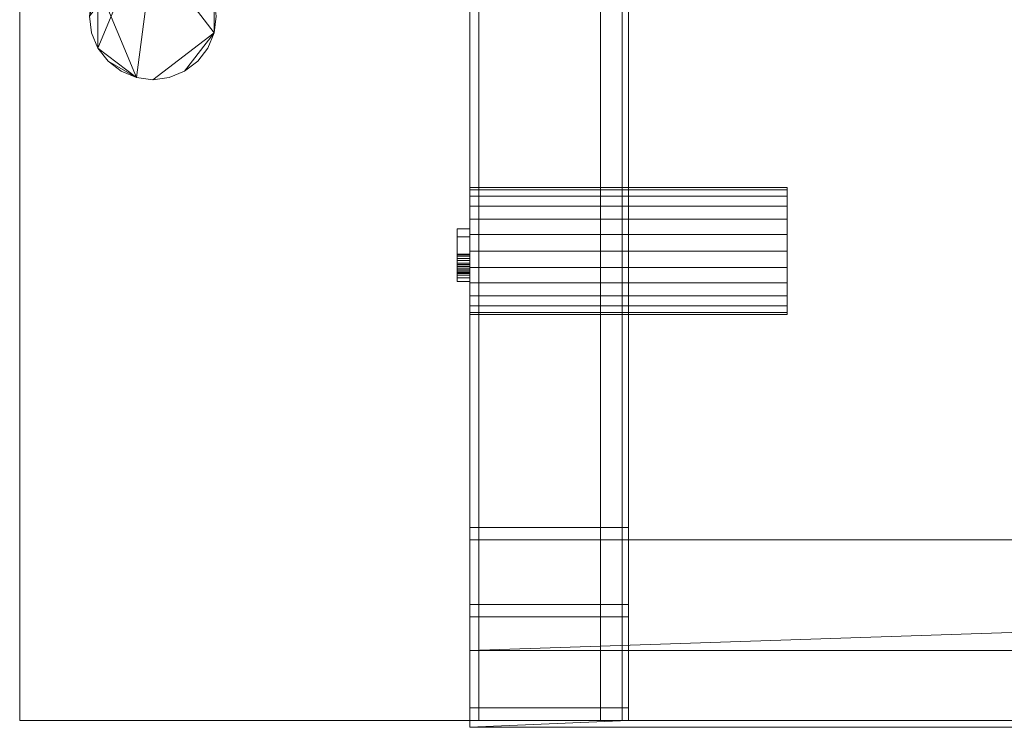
# Model space of a CAD drawing. Header units: millimetres. Extents: x -346 to 275, y -223 to 0.
# Tile 1 of 8: x -346 to -191, y -223 to -112. Entities that reach past the tile are written whole.
import ezdxf

# ---------------------------------------------------------------- set-up
doc = ezdxf.new("R2010")
doc.units = ezdxf.units.MM

# ---------------------------------------------------------------- blocks, each defined once
blk = doc.blocks.new('RSen_55_ME_FB_fan coils ducted - 2 pipes_jaga - babw0_05505522-bf-20 - concealed wall mounted - 2-pipe_jaga_briza 22_lxhxd 550x545x222 mm-282205-3D view')
at = {"lineweight": 18}
mesh = blk.add_polyface(dxfattribs=at)
corners = [(-275, 303, 148), (-275, 302.66, 145.41), (-275, 301.66, 143), (-275, 300.07, 140.93), (-275, 298, 139.34), (-275, 295.59, 138.34), (-275, 293, 138), (-275, 290.41, 138.34), (-275, 288, 139.34), (-275, 285.93, 140.93), (-275, 284.34, 143), (-275, 283.34, 145.41), (-275, 283, 148), (-275, 283.34, 150.59), (-275, 284.34, 153), (-275, 285.93, 155.07), (-275, 288, 156.66), (-275, 290.41, 157.66), (-275, 293, 158), (-275, 295.59, 157.66), (-275, 298, 156.66), (-275, 300.07, 155.07), (-275, 301.66, 153), (-275, 302.66, 150.59)]
mesh.append_faces([[corners[k] for k in face] for face in [(7, 0, 5, 6), (20, 23, 18, 19)]], dxfattribs={"vtx0": -1, "vtx1": -1})
mesh.append_faces([[corners[k] for k in face] for face in [(0, 13, 16, 23)]], dxfattribs={"vtx0": -1, "vtx1": -1, "vtx2": -1})
mesh.append_faces([[corners[k] for k in face] for face in [(1, 4, 5, 0)]], dxfattribs={"vtx0": -1, "vtx2": -1})
mesh.append_faces([[corners[k] for k in face] for face in [(7, 12, 13, 0)]], dxfattribs={"vtx0": -1, "vtx2": -1, "vtx3": -1})
mesh.append_faces([[corners[k] for k in face] for face in [(21, 22, 23, 20)]], dxfattribs={"vtx2": -1})
mesh.append_faces([[corners[k] for k in face] for face in [(10, 11, 12, 7), (16, 17, 18, 23)]], dxfattribs={"vtx2": -1, "vtx3": -1})
mesh.append_faces([[corners[k] for k in face] for face in [(7, 8, 9, 10), (1, 2, 3, 4), (13, 14, 15, 16)]], dxfattribs={"vtx3": -1})
mesh = blk.add_polyface(dxfattribs=at)
corners = [(-275, 283, 148), (-275, 283.34, 145.41), (-275, 284.34, 143), (-275, 285.93, 140.93), (-275, 288, 139.34), (-275, 290.41, 138.34), (-275, 293, 138), (-275, 295.59, 138.34), (-275, 298, 139.34), (-275, 300.07, 140.93), (-275, 301.66, 143), (-275, 302.66, 145.41), (-275, 303, 148), (-225, 303, 148), (-225, 302.66, 145.41), (-225, 301.66, 143), (-225, 300.07, 140.93), (-225, 298, 139.34), (-225, 295.59, 138.34), (-225, 293, 138), (-225, 290.41, 138.34), (-225, 288, 139.34), (-225, 285.93, 140.93), (-225, 284.34, 143), (-225, 283.34, 145.41), (-225, 283, 148)]
mesh.append_faces([[corners[k] for k in face] for face in [(13, 14, 11, 12), (0, 1, 24, 25)]], dxfattribs={"vtx1": -1})
mesh.append_faces([[corners[k] for k in face] for face in [(14, 15, 10, 11), (16, 17, 8, 9), (15, 16, 9, 10), (17, 18, 7, 8), (6, 7, 18, 19), (19, 20, 5, 6), (20, 21, 4, 5), (22, 23, 2, 3), (21, 22, 3, 4), (23, 24, 1, 2)]], dxfattribs={"vtx1": -1, "vtx3": -1})
mesh = blk.add_polyface(dxfattribs=at)
corners = [(-275, 303, 148), (-275, 302.66, 150.59), (-275, 301.66, 153), (-275, 300.07, 155.07), (-275, 298, 156.66), (-275, 295.59, 157.66), (-275, 293, 158), (-275, 290.41, 157.66), (-275, 288, 156.66), (-275, 285.93, 155.07), (-275, 284.34, 153), (-275, 283.34, 150.59), (-275, 283, 148), (-225, 283, 148), (-225, 283.34, 150.59), (-225, 284.34, 153), (-225, 285.93, 155.07), (-225, 288, 156.66), (-225, 290.41, 157.66), (-225, 293, 158), (-225, 295.59, 157.66), (-225, 298, 156.66), (-225, 300.07, 155.07), (-225, 301.66, 153), (-225, 302.66, 150.59), (-225, 303, 148)]
mesh.append_faces([[corners[k] for k in face] for face in [(13, 14, 11, 12), (0, 1, 24, 25)]], dxfattribs={"vtx1": -1})
mesh.append_faces([[corners[k] for k in face] for face in [(14, 15, 10, 11), (16, 17, 8, 9), (15, 16, 9, 10), (17, 18, 7, 8), (6, 7, 18, 19), (19, 20, 5, 6), (20, 21, 4, 5), (22, 23, 2, 3), (21, 22, 3, 4), (23, 24, 1, 2)]], dxfattribs={"vtx1": -1, "vtx3": -1})
mesh = blk.add_polyface(dxfattribs=at)
corners = [(-225, 303, 148), (-225, 302.66, 150.59), (-225, 301.66, 153), (-225, 300.07, 155.07), (-225, 298, 156.66), (-225, 295.59, 157.66), (-225, 293, 158), (-225, 290.41, 157.66), (-225, 288, 156.66), (-225, 285.93, 155.07), (-225, 284.34, 153), (-225, 283.34, 150.59), (-225, 283, 148), (-225, 283.34, 145.41), (-225, 284.34, 143), (-225, 285.93, 140.93), (-225, 288, 139.34), (-225, 290.41, 138.34), (-225, 293, 138), (-225, 295.59, 138.34), (-225, 298, 139.34), (-225, 300.07, 140.93), (-225, 301.66, 143), (-225, 302.66, 145.41)]
mesh.append_faces([[corners[k] for k in face] for face in [(0, 17, 19, 23)]], dxfattribs={"vtx0": -1, "vtx1": -1, "vtx2": -1})
mesh.append_faces([[corners[k] for k in face] for face in [(23, 19, 20)]], dxfattribs={"vtx0": -1, "vtx2": -1})
mesh.append_faces([[corners[k] for k in face] for face in [(4, 8, 9, 11), (0, 11, 12, 17)]], dxfattribs={"vtx0": -1, "vtx2": -1, "vtx3": -1})
mesh.append_faces([[corners[k] for k in face] for face in [(3, 4, 1, 2)]], dxfattribs={"vtx1": -1})
mesh.append_faces([[corners[k] for k in face] for face in [(0, 1, 4, 11)]], dxfattribs={"vtx1": -1, "vtx2": -1, "vtx3": -1})
mesh.append_faces([[corners[k] for k in face] for face in [(9, 10, 11), (4, 5, 6), (15, 16, 17, 14), (21, 22, 23, 20), (17, 18, 19)]], dxfattribs={"vtx2": -1})
mesh.append_faces([[corners[k] for k in face] for face in [(6, 7, 8, 4), (12, 13, 14, 17)]], dxfattribs={"vtx2": -1, "vtx3": -1})
mesh = blk.add_polyface(dxfattribs=at)
corners = [(-277, 288.4, 144.51), (-277, 288.4, 145.74), (-277, 292.71, 145.74), (-277, 292.43, 148.53), (-277, 291.79, 149.18), (-277, 290.44, 150.1), (-277, 288.4, 151.38), (-277, 288.4, 152.81), (-277, 291.07, 151.17), (-277, 292.34, 150.17), (-277, 292.86, 149.48), (-277, 293.78, 151.54), (-277, 295.55, 152.2), (-277, 297.04, 151.8), (-277, 297.98, 150.72), (-277, 298.25, 148.75), (-277, 298.25, 144.51), (-277, 293.94, 145.74), (-277, 297.02, 145.74), (-277, 297.02, 148.81), (-277, 296.59, 150.45), (-277, 295.51, 150.97), (-277, 294.67, 150.7), (-277, 294.11, 149.9), (-277, 293.94, 148.5)]
mesh.append_faces([[corners[k] for k in face] for face in [(17, 2, 24)]], dxfattribs={"vtx0": -1, "vtx1": -1})
mesh.append_faces([[corners[k] for k in face] for face in [(10, 3, 4, 9), (9, 4, 5)]], dxfattribs={"vtx0": -1, "vtx2": -1})
mesh.append_faces([[corners[k] for k in face] for face in [(24, 2, 3, 10)]], dxfattribs={"vtx0": -1, "vtx2": -1, "vtx3": -1})
mesh.append_faces([[corners[k] for k in face] for face in [(7, 8, 6)]], dxfattribs={"vtx1": -1})
mesh.append_faces([[corners[k] for k in face] for face in [(17, 18, 16, 0), (15, 16, 18, 19), (14, 15, 19, 20), (23, 24, 10, 11), (8, 9, 5, 6), (22, 23, 11, 12), (12, 13, 21, 22), (13, 14, 20, 21)]], dxfattribs={"vtx1": -1, "vtx3": -1})
mesh.append_faces([[corners[k] for k in face] for face in [(0, 1, 2, 17)]], dxfattribs={"vtx2": -1, "vtx3": -1})
mesh = blk.add_polyface(dxfattribs=at)
corners = [(-277, 297.98, 150.72), (-275, 297.98, 150.72), (-275, 298.25, 148.75), (-277, 298.25, 148.75)]
mesh.append_faces([[corners[k] for k in face] for face in [(0, 1, 2, 3)]])
mesh = blk.add_polyface(dxfattribs=at)
corners = [(-277, 298.25, 148.75), (-275, 298.25, 148.75), (-275, 298.25, 144.51), (-277, 298.25, 144.51)]
mesh.append_faces([[corners[k] for k in face] for face in [(0, 1, 2, 3)]])
mesh = blk.add_polyface(dxfattribs=at)
corners = [(-277, 298.25, 144.51), (-275, 298.25, 144.51), (-275, 288.4, 144.51), (-277, 288.4, 144.51)]
mesh.append_faces([[corners[k] for k in face] for face in [(0, 1, 2, 3)]])
mesh = blk.add_polyface(dxfattribs=at)
corners = [(-275, 288.4, 144.51), (-275, 298.25, 144.51), (-275, 298.25, 148.75), (-275, 297.98, 150.72), (-275, 297.04, 151.8), (-275, 295.55, 152.2), (-275, 293.78, 151.54), (-275, 292.86, 149.48), (-275, 292.34, 150.17), (-275, 291.07, 151.17), (-275, 288.4, 152.81), (-275, 288.4, 151.38), (-275, 290.44, 150.1), (-275, 291.79, 149.18), (-275, 292.43, 148.53), (-275, 292.71, 145.74), (-275, 288.4, 145.74), (-275, 293.94, 145.74), (-275, 293.94, 148.5), (-275, 294.11, 149.9), (-275, 294.67, 150.7), (-275, 295.51, 150.97), (-275, 296.59, 150.45), (-275, 297.02, 148.81), (-275, 297.02, 145.74)]
mesh.append_faces([[corners[k] for k in face] for face in [(12, 8, 9, 11), (8, 12, 13, 7), (6, 19, 20, 5), (21, 4, 5, 20), (4, 21, 22, 3), (3, 22, 23, 2), (19, 6, 7, 18), (18, 14, 15, 17), (2, 23, 24, 1), (1, 24, 17, 0)]], dxfattribs={"vtx0": -1, "vtx2": -1})
mesh.append_faces([[corners[k] for k in face] for face in [(7, 13, 14, 18)]], dxfattribs={"vtx0": -1, "vtx2": -1, "vtx3": -1})
mesh.append_faces([[corners[k] for k in face] for face in [(9, 10, 11)]], dxfattribs={"vtx2": -1})
mesh.append_faces([[corners[k] for k in face] for face in [(15, 16, 0, 17)]], dxfattribs={"vtx2": -1, "vtx3": -1})
mesh = blk.add_polyface(dxfattribs=at)
corners = [(-277, 297.04, 151.8), (-275, 297.04, 151.8), (-275, 297.98, 150.72), (-277, 297.98, 150.72)]
mesh.append_faces([[corners[k] for k in face] for face in [(0, 1, 2, 3)]])
mesh = blk.add_polyface(dxfattribs=at)
corners = [(-277, 295.55, 152.2), (-275, 295.55, 152.2), (-275, 297.04, 151.8), (-277, 297.04, 151.8)]
mesh.append_faces([[corners[k] for k in face] for face in [(0, 1, 2, 3)]])
mesh = blk.add_polyface(dxfattribs=at)
corners = [(-277, 293.94, 145.74), (-275, 293.94, 145.74), (-275, 297.02, 145.74), (-277, 297.02, 145.74)]
mesh.append_faces([[corners[k] for k in face] for face in [(0, 1, 2, 3)]])
mesh = blk.add_polyface(dxfattribs=at)
corners = [(-277, 297.02, 145.74), (-275, 297.02, 145.74), (-275, 297.02, 148.81), (-277, 297.02, 148.81)]
mesh.append_faces([[corners[k] for k in face] for face in [(0, 1, 2, 3)]])
mesh = blk.add_polyface(dxfattribs=at)
corners = [(-277, 297.02, 148.81), (-275, 297.02, 148.81), (-275, 296.59, 150.45), (-277, 296.59, 150.45)]
mesh.append_faces([[corners[k] for k in face] for face in [(0, 1, 2, 3)]])
mesh = blk.add_polyface(dxfattribs=at)
corners = [(-277, 296.59, 150.45), (-275, 296.59, 150.45), (-275, 295.51, 150.97), (-277, 295.51, 150.97)]
mesh.append_faces([[corners[k] for k in face] for face in [(0, 1, 2, 3)]])
mesh = blk.add_polyface(dxfattribs=at)
corners = [(-277, 293.78, 151.54), (-275, 293.78, 151.54), (-275, 295.55, 152.2), (-277, 295.55, 152.2)]
mesh.append_faces([[corners[k] for k in face] for face in [(0, 1, 2, 3)]])
mesh = blk.add_polyface(dxfattribs=at)
corners = [(-277, 295.51, 150.97), (-275, 295.51, 150.97), (-275, 294.67, 150.7), (-277, 294.67, 150.7)]
mesh.append_faces([[corners[k] for k in face] for face in [(0, 1, 2, 3)]])
mesh = blk.add_polyface(dxfattribs=at)
corners = [(-277, 294.67, 150.7), (-275, 294.67, 150.7), (-275, 294.11, 149.9), (-277, 294.11, 149.9)]
mesh.append_faces([[corners[k] for k in face] for face in [(0, 1, 2, 3)]])
mesh = blk.add_polyface(dxfattribs=at)
corners = [(-277, 294.11, 149.9), (-275, 294.11, 149.9), (-275, 293.94, 148.5), (-277, 293.94, 148.5)]
mesh.append_faces([[corners[k] for k in face] for face in [(0, 1, 2, 3)]])
mesh = blk.add_polyface(dxfattribs=at)
corners = [(-277, 293.94, 148.5), (-275, 293.94, 148.5), (-275, 293.94, 145.74), (-277, 293.94, 145.74)]
mesh.append_faces([[corners[k] for k in face] for face in [(0, 1, 2, 3)]])
mesh = blk.add_polyface(dxfattribs=at)
corners = [(-277, 292.86, 149.48), (-275, 292.86, 149.48), (-275, 293.78, 151.54), (-277, 293.78, 151.54)]
mesh.append_faces([[corners[k] for k in face] for face in [(0, 1, 2, 3)]])
mesh = blk.add_polyface(dxfattribs=at)
corners = [(-277, 292.34, 150.17), (-275, 292.34, 150.17), (-275, 292.86, 149.48), (-277, 292.86, 149.48)]
mesh.append_faces([[corners[k] for k in face] for face in [(0, 1, 2, 3)]])
mesh = blk.add_polyface(dxfattribs=at)
corners = [(-277, 288.4, 145.74), (-275, 288.4, 145.74), (-275, 292.71, 145.74), (-277, 292.71, 145.74)]
mesh.append_faces([[corners[k] for k in face] for face in [(0, 1, 2, 3)]])
mesh = blk.add_polyface(dxfattribs=at)
corners = [(-277, 292.71, 145.74), (-275, 292.71, 145.74), (-275, 292.43, 148.53), (-277, 292.43, 148.53)]
mesh.append_faces([[corners[k] for k in face] for face in [(0, 1, 2, 3)]])
mesh = blk.add_polyface(dxfattribs=at)
corners = [(-277, 292.43, 148.53), (-275, 292.43, 148.53), (-275, 291.79, 149.18), (-277, 291.79, 149.18)]
mesh.append_faces([[corners[k] for k in face] for face in [(0, 1, 2, 3)]])
mesh = blk.add_polyface(dxfattribs=at)
corners = [(-277, 291.07, 151.17), (-275, 291.07, 151.17), (-275, 292.34, 150.17), (-277, 292.34, 150.17)]
mesh.append_faces([[corners[k] for k in face] for face in [(0, 1, 2, 3)]])
mesh = blk.add_polyface(dxfattribs=at)
corners = [(-277, 291.79, 149.18), (-275, 291.79, 149.18), (-275, 290.44, 150.1), (-277, 290.44, 150.1)]
mesh.append_faces([[corners[k] for k in face] for face in [(0, 1, 2, 3)]])
mesh = blk.add_polyface(dxfattribs=at)
corners = [(-277, 288.4, 152.81), (-275, 288.4, 152.81), (-275, 291.07, 151.17), (-277, 291.07, 151.17)]
mesh.append_faces([[corners[k] for k in face] for face in [(0, 1, 2, 3)]])
mesh = blk.add_polyface(dxfattribs=at)
corners = [(-277, 290.44, 150.1), (-275, 290.44, 150.1), (-275, 288.4, 151.38), (-277, 288.4, 151.38)]
mesh.append_faces([[corners[k] for k in face] for face in [(0, 1, 2, 3)]])
mesh = blk.add_polyface(dxfattribs=at)
corners = [(-277, 288.4, 144.51), (-275, 288.4, 144.51), (-275, 288.4, 145.74), (-277, 288.4, 145.74)]
mesh.append_faces([[corners[k] for k in face] for face in [(0, 1, 2, 3)]])
mesh = blk.add_polyface(dxfattribs=at)
corners = [(-277, 288.4, 151.38), (-275, 288.4, 151.38), (-275, 288.4, 152.81), (-277, 288.4, 152.81)]
mesh.append_faces([[corners[k] for k in face] for face in [(0, 1, 2, 3)]])
mesh = blk.add_polyface(dxfattribs=at)
corners = [(-325, 107, 101), (-327.59, 107, 101.34), (-330, 107, 102.34), (-332.07, 107, 103.93), (-333.66, 107, 106), (-334.66, 107, 108.41), (-335, 107, 111), (-334.66, 107, 113.59), (-333.66, 107, 116), (-332.07, 107, 118.07), (-330, 107, 119.66), (-327.59, 107, 120.66), (-325, 107, 121), (-322.41, 107, 120.66), (-320, 107, 119.66), (-317.93, 107, 118.07), (-316.34, 107, 116), (-315.34, 107, 113.59), (-315, 107, 111), (-315.34, 107, 108.41), (-316.34, 107, 106), (-317.93, 107, 103.93), (-320, 107, 102.34), (-322.41, 107, 101.34)]
mesh.append_faces([[corners[k] for k in face] for face in [(0, 17, 19, 23)]], dxfattribs={"vtx0": -1, "vtx1": -1, "vtx2": -1})
mesh.append_faces([[corners[k] for k in face] for face in [(23, 19, 20)]], dxfattribs={"vtx0": -1, "vtx2": -1})
mesh.append_faces([[corners[k] for k in face] for face in [(4, 8, 9, 11), (0, 11, 12, 17)]], dxfattribs={"vtx0": -1, "vtx2": -1, "vtx3": -1})
mesh.append_faces([[corners[k] for k in face] for face in [(3, 4, 1, 2)]], dxfattribs={"vtx1": -1})
mesh.append_faces([[corners[k] for k in face] for face in [(0, 1, 4, 11)]], dxfattribs={"vtx1": -1, "vtx2": -1, "vtx3": -1})
mesh.append_faces([[corners[k] for k in face] for face in [(9, 10, 11), (4, 5, 6), (15, 16, 17, 14), (21, 22, 23, 20), (17, 18, 19)]], dxfattribs={"vtx2": -1})
mesh.append_faces([[corners[k] for k in face] for face in [(6, 7, 8, 4), (12, 13, 14, 17)]], dxfattribs={"vtx2": -1, "vtx3": -1})
mesh = blk.add_polyface(dxfattribs=at)
corners = [(-325, 75, 101), (-327.59, 75, 101.34), (-330, 75, 102.34), (-332.07, 75, 103.93), (-333.66, 75, 106), (-334.66, 75, 108.41), (-335, 75, 111), (-334.66, 75, 113.59), (-333.66, 75, 116), (-332.07, 75, 118.07), (-330, 75, 119.66), (-327.59, 75, 120.66), (-325, 75, 121), (-325, 107, 121), (-327.59, 107, 120.66), (-330, 107, 119.66), (-332.07, 107, 118.07), (-333.66, 107, 116), (-334.66, 107, 113.59), (-335, 107, 111), (-334.66, 107, 108.41), (-333.66, 107, 106), (-332.07, 107, 103.93), (-330, 107, 102.34), (-327.59, 107, 101.34), (-325, 107, 101)]
mesh.append_faces([[corners[k] for k in face] for face in [(13, 14, 11, 12), (0, 1, 24, 25)]], dxfattribs={"vtx1": -1})
mesh.append_faces([[corners[k] for k in face] for face in [(14, 15, 10, 11), (16, 17, 8, 9), (15, 16, 9, 10), (17, 18, 7, 8), (6, 7, 18, 19), (19, 20, 5, 6), (20, 21, 4, 5), (22, 23, 2, 3), (21, 22, 3, 4), (23, 24, 1, 2)]], dxfattribs={"vtx1": -1, "vtx3": -1})
mesh = blk.add_polyface(dxfattribs=at)
corners = [(-325, 75, 121), (-322.41, 75, 120.66), (-320, 75, 119.66), (-317.93, 75, 118.07), (-316.34, 75, 116), (-315.34, 75, 113.59), (-315, 75, 111), (-315.34, 75, 108.41), (-316.34, 75, 106), (-317.93, 75, 103.93), (-320, 75, 102.34), (-322.41, 75, 101.34), (-325, 75, 101), (-325, 107, 101), (-322.41, 107, 101.34), (-320, 107, 102.34), (-317.93, 107, 103.93), (-316.34, 107, 106), (-315.34, 107, 108.41), (-315, 107, 111), (-315.34, 107, 113.59), (-316.34, 107, 116), (-317.93, 107, 118.07), (-320, 107, 119.66), (-322.41, 107, 120.66), (-325, 107, 121)]
mesh.append_faces([[corners[k] for k in face] for face in [(13, 14, 11, 12), (0, 1, 24, 25)]], dxfattribs={"vtx1": -1})
mesh.append_faces([[corners[k] for k in face] for face in [(14, 15, 10, 11), (16, 17, 8, 9), (15, 16, 9, 10), (17, 18, 7, 8), (6, 7, 18, 19), (19, 20, 5, 6), (20, 21, 4, 5), (22, 23, 2, 3), (21, 22, 3, 4), (23, 24, 1, 2)]], dxfattribs={"vtx1": -1, "vtx3": -1})
mesh = blk.add_polyface(dxfattribs=at)
corners = [(-325, 75, 101), (-322.41, 75, 101.34), (-320, 75, 102.34), (-317.93, 75, 103.93), (-316.34, 75, 106), (-315.34, 75, 108.41), (-315, 75, 111), (-315.34, 75, 113.59), (-316.34, 75, 116), (-317.93, 75, 118.07), (-320, 75, 119.66), (-322.41, 75, 120.66), (-325, 75, 121), (-327.59, 75, 120.66), (-330, 75, 119.66), (-332.07, 75, 118.07), (-333.66, 75, 116), (-334.66, 75, 113.59), (-335, 75, 111), (-334.66, 75, 108.41), (-333.66, 75, 106), (-332.07, 75, 103.93), (-330, 75, 102.34), (-327.59, 75, 101.34)]
mesh.append_faces([[corners[k] for k in face] for face in [(7, 0, 5, 6), (20, 23, 18, 19)]], dxfattribs={"vtx0": -1, "vtx1": -1})
mesh.append_faces([[corners[k] for k in face] for face in [(0, 13, 16, 23)]], dxfattribs={"vtx0": -1, "vtx1": -1, "vtx2": -1})
mesh.append_faces([[corners[k] for k in face] for face in [(1, 4, 5, 0)]], dxfattribs={"vtx0": -1, "vtx2": -1})
mesh.append_faces([[corners[k] for k in face] for face in [(7, 12, 13, 0)]], dxfattribs={"vtx0": -1, "vtx2": -1, "vtx3": -1})
mesh.append_faces([[corners[k] for k in face] for face in [(21, 22, 23, 20)]], dxfattribs={"vtx2": -1})
mesh.append_faces([[corners[k] for k in face] for face in [(10, 11, 12, 7), (16, 17, 18, 23)]], dxfattribs={"vtx2": -1, "vtx3": -1})
mesh.append_faces([[corners[k] for k in face] for face in [(7, 8, 9, 10), (1, 2, 3, 4), (13, 14, 15, 16)]], dxfattribs={"vtx3": -1})
blk = doc.blocks.new('RSen_56_ME_FB_SOg - briza 22 - concealed wall mounted - SH_jaga - standard-286736-3D view')
at = {"lineweight": 18}
mesh = blk.add_polyface(dxfattribs=at)
corners = [(-346, -111, 107), (-346, 111, 107), (-251, 111, 107), (-251, -111, 107)]
mesh.append_faces([[corners[k] for k in face] for face in [(0, 1, 2, 3)]])
mesh = blk.add_polyface(dxfattribs=at)
corners = [(-273.62, -111, 132), (-273.62, 111, 132), (-346, 111, 132), (-346, -111, 132)]
mesh.append_faces([[corners[k] for k in face] for face in [(0, 1, 2, 3)]])
mesh = blk.add_polyface(dxfattribs=at)
corners = [(-346, -111, 132), (-346, 111, 132), (-346, 111, 107), (-346, -111, 107)]
mesh.append_faces([[corners[k] for k in face] for face in [(0, 1, 2, 3)]])
mesh = blk.add_polyface(dxfattribs=at)
corners = [(-275, -111, 244.78), (-275, -94.63, 244.78), (-275, -82.51, 545), (-275, 111, 545), (-275, 111, 266.97), (-275, 94.13, 263.08), (-275, 111, 190), (-275, 111), (-275, -111), (-275, -109, 242.78), (-275, -109, 2), (-275, 109, 2), (-275, 109, 189.77), (-275, 91.73, 264.58), (-275, 109, 268.56), (-275, 109, 543), (-275, -80.59, 543), (-275, -92.71, 242.78)]
mesh.append_faces([[corners[k] for k in face] for face in [(10, 8, 0, 9), (9, 0, 1, 17), (8, 10, 11, 7), (4, 14, 15, 3), (5, 13, 14, 4)]], dxfattribs={"vtx0": -1, "vtx2": -1})
mesh.append_faces([[corners[k] for k in face] for face in [(1, 2, 16, 17), (15, 16, 2, 3), (5, 6, 12, 13), (6, 7, 11, 12)]], dxfattribs={"vtx1": -1, "vtx3": -1})
mesh = blk.add_polyface(dxfattribs=at)
corners = [(-275, -82.51, 545), (-250, -82.51, 545), (-250, 111, 545), (-275, 111, 545)]
mesh.append_faces([[corners[k] for k in face] for face in [(0, 1, 2, 3)]])
mesh = blk.add_polyface(dxfattribs=at)
corners = [(-275, 111), (-250, 111), (-250, -111), (-275, -111)]
mesh.append_faces([[corners[k] for k in face] for face in [(0, 1, 2, 3)]])
mesh = blk.add_polyface(dxfattribs=at)
corners = [(-254.4, -111, 154.9), (-254.4, 111, 154.9), (-273.62, 111, 132), (-273.62, -111, 132)]
mesh.append_faces([[corners[k] for k in face] for face in [(0, 1, 2, 3)]])
mesh = blk.add_polyface(dxfattribs=at)
corners = [(-251, -111, 154.9), (-251, 111, 154.9), (-254.4, 111, 154.9), (-254.4, -111, 154.9)]
mesh.append_faces([[corners[k] for k in face] for face in [(0, 1, 2, 3)]])
mesh = blk.add_polyface(dxfattribs=at)
corners = [(-251, -111, 107), (-251, 111, 107), (-251, 111, 154.9), (-251, -111, 154.9)]
mesh.append_faces([[corners[k] for k in face] for face in [(0, 1, 2, 3)]])
mesh = blk.add_polyface(dxfattribs=at)
corners = [(-251, -111, 244.78), (-251, -94.63, 244.78), (-251, -82.51, 545), (-251, 111, 545), (-251, 111, 266.97), (-251, 94.13, 263.08), (-251, 111, 190), (-251, 111), (-251, -111)]
mesh.append_faces([[corners[k] for k in face] for face in [(8, 1, 6, 7)]], dxfattribs={"vtx0": -1, "vtx1": -1})
mesh.append_faces([[corners[k] for k in face] for face in [(1, 2, 5, 6)]], dxfattribs={"vtx1": -1, "vtx3": -1})
mesh.append_faces([[corners[k] for k in face] for face in [(8, 0, 1), (3, 4, 5, 2)]], dxfattribs={"vtx2": -1})
mesh = blk.add_polyface(dxfattribs=at)
corners = [(-250, 111, 545), (-251, 111, 545), (-251, -82.51, 545), (-250, -82.51, 545)]
mesh.append_faces([[corners[k] for k in face] for face in [(0, 1, 2, 3)]])
mesh = blk.add_polyface(dxfattribs=at)
corners = [(-250, -111), (-251, -111), (-251, 111), (-250, 111)]
mesh.append_faces([[corners[k] for k in face] for face in [(0, 1, 2, 3)]])
mesh = blk.add_polyface(dxfattribs=at)
corners = [(-250, -82.51, 545), (-250, 51.48, 545), (-250, 51.48, 530.43), (-250, 111, 493.95), (-250, 111, 266.97), (-250, 94.13, 263.08), (-250, 111, 190), (-250, 111), (-250, -111), (-250, -111, 244.78), (-250, -94.63, 244.78)]
mesh.append_faces([[corners[k] for k in face] for face in [(2, 10, 0, 1), (5, 3, 4)]], dxfattribs={"vtx0": -1})
mesh.append_faces([[corners[k] for k in face] for face in [(5, 10, 2, 3)]], dxfattribs={"vtx0": -1, "vtx1": -1, "vtx3": -1})
mesh.append_faces([[corners[k] for k in face] for face in [(10, 5, 6)]], dxfattribs={"vtx0": -1, "vtx2": -1})
mesh.append_faces([[corners[k] for k in face] for face in [(6, 7, 8)]], dxfattribs={"vtx2": -1})
mesh.append_faces([[corners[k] for k in face] for face in [(8, 9, 10, 6)]], dxfattribs={"vtx2": -1, "vtx3": -1})
mesh = blk.add_polyface(dxfattribs=at)
corners = [(-250, 111), (250, 111), (250, -111), (-250, -111)]
mesh.append_faces([[corners[k] for k in face] for face in [(0, 1, 2, 3)]])
mesh = blk.add_polyface(dxfattribs=at)
corners = [(-250, -111, 244.78), (-250, -111), (-250, 111), (-250, 111, 190), (-250, 94.13, 263.08), (-250, 111, 266.97), (-250, 111, 545), (-250, -82.51, 545), (-250, -94.63, 244.78), (-250, -109, 242.78), (-250, -92.71, 242.78), (-250, -80.59, 543), (-250, 109, 543), (-250, 109, 268.56), (-250, 91.73, 264.58), (-250, 109, 189.77), (-250, 109, 2), (-250, -109, 2)]
mesh.append_faces([[corners[k] for k in face] for face in [(12, 6, 7, 11), (16, 2, 3, 15), (15, 3, 4, 14), (2, 16, 17, 1), (8, 10, 11, 7)]], dxfattribs={"vtx0": -1, "vtx2": -1})
mesh.append_faces([[corners[k] for k in face] for face in [(5, 6, 12, 13), (13, 14, 4, 5), (9, 10, 8, 0), (0, 1, 17, 9)]], dxfattribs={"vtx1": -1, "vtx3": -1})
mesh = blk.add_polyface(dxfattribs=at)
corners = [(-250, -111, 244.78), (-250, -111), (-250, 111), (-250, 111, 190), (-250, 94.13, 263.08), (-250, 111, 266.97), (-250, 111, 545), (-250, -82.51, 545), (-250, -94.63, 244.78)]
mesh.append_faces([[corners[k] for k in face] for face in [(3, 1, 2)]], dxfattribs={"vtx0": -1})
mesh.append_faces([[corners[k] for k in face] for face in [(8, 3, 4)]], dxfattribs={"vtx0": -1, "vtx2": -1})
mesh.append_faces([[corners[k] for k in face] for face in [(4, 6, 7, 8)]], dxfattribs={"vtx0": -1, "vtx3": -1})
mesh.append_faces([[corners[k] for k in face] for face in [(5, 6, 4)]], dxfattribs={"vtx1": -1})
mesh.append_faces([[corners[k] for k in face] for face in [(8, 0, 1, 3)]], dxfattribs={"vtx2": -1, "vtx3": -1})
mesh = blk.add_polyface(dxfattribs=at)
corners = [(-275, -109, 2), (-250, -109, 2), (-250, 109, 2), (-275, 109, 2)]
mesh.append_faces([[corners[k] for k in face] for face in [(0, 1, 2, 3)]])
mesh = blk.add_polyface(dxfattribs=at)
corners = [(-275, 109, 543), (-250, 109, 543), (-250, -80.59, 543), (-275, -80.59, 543)]
mesh.append_faces([[corners[k] for k in face] for face in [(0, 1, 2, 3)]])
mesh = blk.add_polyface(dxfattribs=at)
corners = [(-250, 51.48, 545), (-250, -82.51, 545), (-275, -82.51, 545), (-275, -99.94, 545), (275, -99.94, 545), (275, -82.51, 545), (250, -82.51, 545), (250, 51.48, 545)]
mesh.append_faces([[corners[k] for k in face] for face in [(7, 0, 1, 6), (4, 5, 6, 3)]], dxfattribs={"vtx2": -1})
mesh.append_faces([[corners[k] for k in face] for face in [(1, 2, 3, 6)]], dxfattribs={"vtx2": -1, "vtx3": -1})
mesh = blk.add_polyface(dxfattribs=at)
corners = [(-275, -80.59, 543), (-250, -80.59, 543), (-250, -92.71, 242.78), (-275, -92.71, 242.78)]
mesh.append_faces([[corners[k] for k in face] for face in [(0, 1, 2, 3)]])
mesh = blk.add_polyface(dxfattribs=at)
corners = [(-275, -112.07, 244.78), (-275, -99.94, 545), (-275, -82.51, 545), (-275, -94.63, 244.78)]
mesh.append_faces([[corners[k] for k in face] for face in [(0, 1, 2, 3)]])
mesh = blk.add_polyface(dxfattribs=at)
corners = [(-275, -94.63, 244.78), (-275, -82.51, 545), (-250, -82.51, 545), (-250, -94.63, 244.78), (275, -82.51, 545), (275, -94.63, 244.78), (250, -94.63, 244.78), (250, -82.51, 545)]
mesh.append_faces([[corners[k] for k in face] for face in [(0, 1, 2, 3), (5, 6, 7, 4)]])
mesh = blk.add_polyface(dxfattribs=at)
corners = [(-275, -94.63, 244.78), (-250, -94.63, 244.78), (-250, -82.51, 545), (-275, -82.51, 545)]
mesh.append_faces([[corners[k] for k in face] for face in [(0, 1, 2, 3)]])
mesh = blk.add_polyface(dxfattribs=at)
corners = [(-250, -82.51, 545), (-251, -82.51, 545), (-251, -94.63, 244.78), (-250, -94.63, 244.78)]
mesh.append_faces([[corners[k] for k in face] for face in [(0, 1, 2, 3)]])
mesh = blk.add_polyface(dxfattribs=at)
corners = [(-275, -92.71, 242.78), (-250, -92.71, 242.78), (-250, -109, 242.78), (-275, -109, 242.78)]
mesh.append_faces([[corners[k] for k in face] for face in [(0, 1, 2, 3)]])
mesh = blk.add_polyface(dxfattribs=at)
corners = [(-275, -112.07, 244.78), (-275, -94.63, 244.78), (-250, -94.63, 244.78), (-250, -111, 244.78), (250, -111, 244.78), (250, -94.63, 244.78), (275, -94.63, 244.78), (275, -112.07, 244.78)]
mesh.append_faces([[corners[k] for k in face] for face in [(0, 3, 4, 7)]], dxfattribs={"vtx0": -1, "vtx2": -1})
mesh.append_faces([[corners[k] for k in face] for face in [(1, 2, 3, 0)]], dxfattribs={"vtx2": -1})
mesh.append_faces([[corners[k] for k in face] for face in [(4, 5, 6, 7)]], dxfattribs={"vtx3": -1})
mesh = blk.add_polyface(dxfattribs=at)
corners = [(-275, -111, 244.78), (-250, -111, 244.78), (-250, -94.63, 244.78), (-275, -94.63, 244.78)]
mesh.append_faces([[corners[k] for k in face] for face in [(0, 1, 2, 3)]])
mesh = blk.add_polyface(dxfattribs=at)
corners = [(-250, -94.63, 244.78), (-251, -94.63, 244.78), (-251, -111, 244.78), (-250, -111, 244.78)]
mesh.append_faces([[corners[k] for k in face] for face in [(0, 1, 2, 3)]])
mesh = blk.add_polyface(dxfattribs=at)
corners = [(-275, -112.07, 244.78), (275, -112.07, 244.78), (275, -99.94, 545), (-275, -99.94, 545)]
mesh.append_faces([[corners[k] for k in face] for face in [(0, 1, 2, 3)]])
mesh = blk.add_polyface(dxfattribs=at)
corners = [(-275, -109, 242.78), (-250, -109, 242.78), (-250, -109, 2), (-275, -109, 2)]
mesh.append_faces([[corners[k] for k in face] for face in [(0, 1, 2, 3)]])
mesh = blk.add_polyface(dxfattribs=at)
corners = [(-346, -111, 107), (-251, -111, 107), (-251, -111, 154.9), (-254.4, -111, 154.9), (-273.62, -111, 132), (-346, -111, 132)]
mesh.append_faces([[corners[k] for k in face] for face in [(2, 3, 4, 1)]], dxfattribs={"vtx2": -1})
mesh.append_faces([[corners[k] for k in face] for face in [(4, 5, 0, 1)]], dxfattribs={"vtx3": -1})
mesh = blk.add_polyface(dxfattribs=at)
corners = [(-275, -111), (-250, -111), (-250, -111, 244.78), (-275, -111, 244.78)]
mesh.append_faces([[corners[k] for k in face] for face in [(0, 1, 2, 3)]])
mesh = blk.add_polyface(dxfattribs=at)
corners = [(-250, -111, 244.78), (-251, -111, 244.78), (-251, -111), (-250, -111)]
mesh.append_faces([[corners[k] for k in face] for face in [(0, 1, 2, 3)]])
mesh = blk.add_polyface(dxfattribs=at)
corners = [(-250, -111), (250, -111), (250, -111, 244.78), (-250, -111, 244.78)]
mesh.append_faces([[corners[k] for k in face] for face in [(0, 1, 2, 3)]])

msp = doc.modelspace()

# ---------------------------------------------------------------- block references
at = {"lineweight": 18}
msp.add_blockref('RSen_56_ME_FB_SOg - briza 22 - concealed wall mounted - SH_jaga - standard-286736-3D view', (0, -111), dxfattribs=at)
at = {"lineweight": 18, "extrusion": (0, -1, 0)}
msp.add_blockref('RSen_55_ME_FB_fan coils ducted - 2 pipes_jaga - babw0_05505522-bf-20 - concealed wall mounted - 2-pipe_jaga_briza 22_lxhxd 550x545x222 mm-282205-3D view', (0, 0), dxfattribs=at)

doc.saveas('drawing.dxf')
